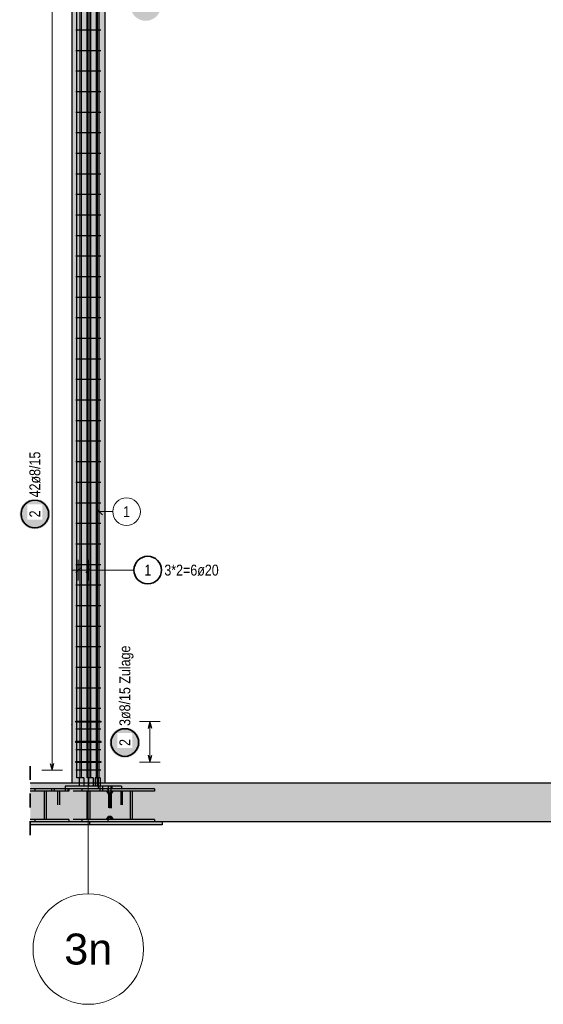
# Model space of a CAD drawing. Header units: millimetres. Extents: x -17.3 to 56.2, y -13.9 to 21.4.
# Tile 7 of 56: x 1.9 to 5.7, y -13.7 to -6.6. Entities that reach past the tile are written whole.
import ezdxf
from ezdxf.enums import TextEntityAlignment as Align

# ---------------------------------------------------------------- set-up
doc = ezdxf.new("R2010")
doc.units = ezdxf.units.MM
doc.linetypes.add('HIDDEN', pattern=[0.375, 0.25, -0.125])
for name, color, linetype, lineweight in [('Bewehrung', 7, 'Continuous', 20), ('einlesen aus Plan EG', 7, 'Continuous', 20), ('Geschnittene Kanten', 7, 'Continuous', 20), ('Schraffuren', 7, 'Continuous', 20)]:
    doc.layers.add(name, color=color, linetype=linetype, lineweight=lineweight)
doc.styles.add('Arial', font='arial.ttf')
doc.styles.add('Arial Narrow', font='ARIALN.TTF')

msp = doc.modelspace()

# ---------------------------------------------------------------- hatches: boundary and pattern name
at = {"layer": 'Bewehrung', "lineweight": 25, "true_color": 0xffffff}
for points in [[(2.962851, -6.513034), (2.962784, -6.509195), (2.962584, -6.505361), (2.962249, -6.501536), (2.961781, -6.497725), (2.96118, -6.493933), (2.960448, -6.490164), (2.959584, -6.486422), (2.95859, -6.482714), (2.957468, -6.479042), (2.956218, -6.475412), (2.954842, -6.471827), (2.953341, -6.468293), (2.951719, -6.464813), (2.949976, -6.461392), (2.948114, -6.458034), (2.946137, -6.454743), (2.944046, -6.451523), (2.941843, -6.448377), (2.939533, -6.445311), (2.937116, -6.442327), (2.934597, -6.439429), (2.931979, -6.436621), (2.929264, -6.433906), (2.926456, -6.431288), (2.923558, -6.428769), (2.920574, -6.426353), (2.917508, -6.424042), (2.914363, -6.42184), (2.911143, -6.419749), (2.907851, -6.417771), (2.904493, -6.41591), (2.901072, -6.414166), (2.897593, -6.412544), (2.894058, -6.411044), (2.890474, -6.409668), (2.886843, -6.408418), (2.883172, -6.407295), (2.879463, -6.406301), (2.875722, -6.405438), (2.871953, -6.404705), (2.868161, -6.404104), (2.86435, -6.403636), (2.860525, -6.403302), (2.85669, -6.403101), (2.852851, -6.403034), (2.849013, -6.403101), (2.845178, -6.403302), (2.841353, -6.403636), (2.837542, -6.404104), (2.83375, -6.404705), (2.829981, -6.405438), (2.82624, -6.406301), (2.822531, -6.407295), (2.81886, -6.408418), (2.815229, -6.409668), (2.811645, -6.411044), (2.80811, -6.412544), (2.804631, -6.414166), (2.80121, -6.41591), (2.797851, -6.417771), (2.79456, -6.419749), (2.79134, -6.42184), (2.788195, -6.424042), (2.785129, -6.426353), (2.782145, -6.428769), (2.779247, -6.431288), (2.776439, -6.433906), (2.773724, -6.436621), (2.771106, -6.439429), (2.768587, -6.442327), (2.76617, -6.445311), (2.76386, -6.448377), (2.761657, -6.451523), (2.759566, -6.454743), (2.757589, -6.458034), (2.755727, -6.461392), (2.753984, -6.464813), (2.752361, -6.468293), (2.750861, -6.471827), (2.749485, -6.475412), (2.748235, -6.479042), (2.747113, -6.482714), (2.746119, -6.486422), (2.745255, -6.490164), (2.744523, -6.493933), (2.743922, -6.497725), (2.743454, -6.501536), (2.743119, -6.505361), (2.742918, -6.509195), (2.742851, -6.513034), (2.742918, -6.516873), (2.743119, -6.520707), (2.743454, -6.524532), (2.743922, -6.528343), (2.744523, -6.532135), (2.745255, -6.535904), (2.746119, -6.539645), (2.747113, -6.543354), (2.748235, -6.547026), (2.749485, -6.550656), (2.750861, -6.554241), (2.752361, -6.557775), (2.753984, -6.561255), (2.755727, -6.564676), (2.757589, -6.568034), (2.759566, -6.571325), (2.761657, -6.574545), (2.76386, -6.57769), (2.76617, -6.580757), (2.768587, -6.58374), (2.771106, -6.586638), (2.773724, -6.589446), (2.776439, -6.592161), (2.779247, -6.59478), (2.782145, -6.597299), (2.785129, -6.599715), (2.788195, -6.602026), (2.79134, -6.604228), (2.79456, -6.606319), (2.797851, -6.608297), (2.80121, -6.610158), (2.804631, -6.611901), (2.80811, -6.613524), (2.811645, -6.615024), (2.815229, -6.6164), (2.81886, -6.61765), (2.822531, -6.618773), (2.82624, -6.619766), (2.829981, -6.62063), (2.83375, -6.621363), (2.837542, -6.621963), (2.841353, -6.622431), (2.845178, -6.622766), (2.849013, -6.622967), (2.852851, -6.623034), (2.85669, -6.622967), (2.860525, -6.622766), (2.86435, -6.622431), (2.868161, -6.621963), (2.871953, -6.621363), (2.875722, -6.62063), (2.879463, -6.619766), (2.883172, -6.618773), (2.886843, -6.61765), (2.890474, -6.6164), (2.894058, -6.615024), (2.897593, -6.613524), (2.901072, -6.611901), (2.904493, -6.610158), (2.907851, -6.608297), (2.911143, -6.606319), (2.914363, -6.604228), (2.917508, -6.602026), (2.920574, -6.599715), (2.923558, -6.597299), (2.926456, -6.59478), (2.929264, -6.592161), (2.931979, -6.589446), (2.934597, -6.586638), (2.937116, -6.58374), (2.939533, -6.580757), (2.941843, -6.57769), (2.944046, -6.574545), (2.946137, -6.571325), (2.948114, -6.568034), (2.949976, -6.564676), (2.951719, -6.561255), (2.953341, -6.557775), (2.954842, -6.554241), (2.956218, -6.550656), (2.957468, -6.547026), (2.95859, -6.543354), (2.959584, -6.539645), (2.960448, -6.535904), (2.96118, -6.532135), (2.961781, -6.528343), (2.962249, -6.524532), (2.962584, -6.520707)], [(2.16, -10.193183), (2.159933, -10.189344), (2.159732, -10.18551), (2.159397, -10.181685), (2.158929, -10.177874), (2.158329, -10.174082), (2.157596, -10.170313), (2.156733, -10.166572), (2.155739, -10.162863), (2.154616, -10.159191), (2.153366, -10.155561), (2.15199, -10.151976), (2.15049, -10.148442), (2.148867, -10.144962), (2.147124, -10.141541), (2.145263, -10.138183), (2.143285, -10.134892), (2.141194, -10.131672), (2.138992, -10.128527), (2.136681, -10.12546), (2.134265, -10.122477), (2.131746, -10.119579), (2.129127, -10.116771), (2.126412, -10.114056), (2.123604, -10.111437), (2.120707, -10.108918), (2.117723, -10.106502), (2.114656, -10.104191), (2.111511, -10.101989), (2.108291, -10.099898), (2.105, -10.09792), (2.101642, -10.096059), (2.098221, -10.094316), (2.094741, -10.092693), (2.091207, -10.091193), (2.087622, -10.089817), (2.083992, -10.088567), (2.08032, -10.087444), (2.076611, -10.086451), (2.07287, -10.085587), (2.069101, -10.084854), (2.065309, -10.084254), (2.061498, -10.083786), (2.057673, -10.083451), (2.053839, -10.08325), (2.05, -10.083183), (2.046161, -10.08325), (2.042327, -10.083451), (2.038502, -10.083786), (2.034691, -10.084254), (2.030899, -10.084854), (2.02713, -10.085587), (2.023389, -10.086451), (2.01968, -10.087444), (2.016008, -10.088567), (2.012378, -10.089817), (2.008793, -10.091193), (2.005259, -10.092693), (2.001779, -10.094316), (1.998358, -10.096059), (1.995, -10.09792), (1.991709, -10.099898), (1.988489, -10.101989), (1.985344, -10.104191), (1.982277, -10.106502), (1.979293, -10.108918), (1.976396, -10.111437), (1.973588, -10.114056), (1.970873, -10.116771), (1.968254, -10.119579), (1.965735, -10.122477), (1.963319, -10.12546), (1.961008, -10.128527), (1.958806, -10.131672), (1.956715, -10.134892), (1.954737, -10.138183), (1.952876, -10.141541), (1.951133, -10.144962), (1.94951, -10.148442), (1.94801, -10.151976), (1.946634, -10.155561), (1.945384, -10.159191), (1.944261, -10.162863), (1.943267, -10.166572), (1.942404, -10.170313), (1.941671, -10.174082), (1.941071, -10.177874), (1.940603, -10.181685), (1.940268, -10.18551), (1.940067, -10.189344), (1.94, -10.193183), (1.940067, -10.197022), (1.940268, -10.200856), (1.940603, -10.204681), (1.941071, -10.208492), (1.941671, -10.212285), (1.942404, -10.216054), (1.943267, -10.219795), (1.944261, -10.223503), (1.945384, -10.227175), (1.946634, -10.230805), (1.94801, -10.23439), (1.94951, -10.237924), (1.951133, -10.241404), (1.952876, -10.244825), (1.954737, -10.248183), (1.956715, -10.251474), (1.958806, -10.254694), (1.961008, -10.25784), (1.963319, -10.260906), (1.965735, -10.26389), (1.968254, -10.266788), (1.970873, -10.269596), (1.973588, -10.272311), (1.976396, -10.274929), (1.979293, -10.277448), (1.982277, -10.279864), (1.985344, -10.282175), (1.988489, -10.284377), (1.991709, -10.286469), (1.995, -10.288446), (1.998358, -10.290307), (2.001779, -10.292051), (2.005259, -10.293673), (2.008793, -10.295173), (2.012378, -10.296549), (2.016008, -10.297799), (2.01968, -10.298922), (2.023389, -10.299916), (2.02713, -10.300779), (2.030899, -10.301512), (2.034691, -10.302113), (2.038502, -10.302581), (2.042327, -10.302915), (2.046161, -10.303116), (2.05, -10.303183), (2.053839, -10.303116), (2.057673, -10.302915), (2.061498, -10.302581), (2.065309, -10.302113), (2.069101, -10.301512), (2.07287, -10.300779), (2.076611, -10.299916), (2.08032, -10.298922), (2.083992, -10.297799), (2.087622, -10.296549), (2.091207, -10.295173), (2.094741, -10.293673), (2.098221, -10.292051), (2.101642, -10.290307), (2.105, -10.288446), (2.108291, -10.286469), (2.111511, -10.284377), (2.114656, -10.282175), (2.117723, -10.279864), (2.120707, -10.277448), (2.123604, -10.274929), (2.126412, -10.272311), (2.129127, -10.269596), (2.131746, -10.266788), (2.134265, -10.26389), (2.136681, -10.260906), (2.138992, -10.25784), (2.141194, -10.254694), (2.143285, -10.251474), (2.145263, -10.248183), (2.147124, -10.244825), (2.148867, -10.241404), (2.15049, -10.237924), (2.15199, -10.23439), (2.153366, -10.230805), (2.154616, -10.227175), (2.155739, -10.223503), (2.156733, -10.219795), (2.157596, -10.216054), (2.158329, -10.212285), (2.158929, -10.208492), (2.159397, -10.204681), (2.159732, -10.200856)], [(2.811714, -11.847652), (2.811647, -11.843813), (2.811446, -11.839979), (2.811111, -11.836154), (2.810643, -11.832343), (2.810042, -11.828551), (2.80931, -11.824782), (2.808446, -11.821041), (2.807452, -11.817332), (2.80633, -11.81366), (2.80508, -11.81003), (2.803704, -11.806446), (2.802204, -11.802911), (2.800581, -11.799432), (2.798838, -11.79601), (2.796976, -11.792652), (2.794999, -11.789361), (2.792908, -11.786141), (2.790705, -11.782996), (2.788395, -11.77993), (2.785978, -11.776946), (2.783459, -11.774048), (2.780841, -11.77124), (2.778126, -11.768525), (2.775318, -11.765906), (2.77242, -11.763387), (2.769436, -11.760971), (2.76637, -11.75866), (2.763225, -11.756458), (2.760005, -11.754367), (2.756714, -11.75239), (2.753355, -11.750528), (2.749934, -11.748785), (2.746455, -11.747162), (2.74292, -11.745662), (2.739336, -11.744286), (2.735705, -11.743036), (2.732034, -11.741914), (2.728325, -11.74092), (2.724584, -11.740056), (2.720815, -11.739324), (2.717023, -11.738723), (2.713212, -11.738255), (2.709387, -11.73792), (2.705552, -11.737719), (2.701714, -11.737652), (2.697875, -11.737719), (2.69404, -11.73792), (2.690215, -11.738255), (2.686405, -11.738723), (2.682612, -11.739324), (2.678843, -11.740056), (2.675102, -11.74092), (2.671393, -11.741914), (2.667722, -11.743036), (2.664091, -11.744286), (2.660507, -11.745662), (2.656973, -11.747162), (2.653493, -11.748785), (2.650072, -11.750528), (2.646714, -11.75239), (2.643422, -11.754367), (2.640202, -11.756458), (2.637057, -11.75866), (2.633991, -11.760971), (2.631007, -11.763387), (2.628109, -11.765906), (2.625301, -11.768525), (2.622586, -11.77124), (2.619968, -11.774048), (2.617449, -11.776946), (2.615032, -11.77993), (2.612722, -11.782996), (2.610519, -11.786141), (2.608428, -11.789361), (2.606451, -11.792652), (2.604589, -11.79601), (2.602846, -11.799432), (2.601224, -11.802911), (2.599723, -11.806446), (2.598347, -11.81003), (2.597097, -11.81366), (2.595975, -11.817332), (2.594981, -11.821041), (2.594117, -11.824782), (2.593385, -11.828551), (2.592784, -11.832343), (2.592316, -11.836154), (2.591982, -11.839979), (2.591781, -11.843813), (2.591714, -11.847652), (2.591781, -11.851491), (2.591982, -11.855326), (2.592316, -11.85915), (2.592784, -11.862961), (2.593385, -11.866754), (2.594117, -11.870523), (2.594981, -11.874264), (2.595975, -11.877972), (2.597097, -11.881644), (2.598347, -11.885275), (2.599723, -11.888859), (2.601224, -11.892393), (2.602846, -11.895873), (2.604589, -11.899294), (2.606451, -11.902652), (2.608428, -11.905943), (2.610519, -11.909164), (2.612722, -11.912309), (2.615032, -11.915375), (2.617449, -11.918359), (2.619968, -11.921257), (2.622586, -11.924065), (2.625301, -11.92678), (2.628109, -11.929398), (2.631007, -11.931917), (2.633991, -11.934334), (2.637057, -11.936644), (2.640202, -11.938846), (2.643422, -11.940938), (2.646714, -11.942915), (2.650072, -11.944777), (2.653493, -11.94652), (2.656973, -11.948142), (2.660507, -11.949643), (2.664091, -11.951019), (2.667722, -11.952269), (2.671393, -11.953391), (2.675102, -11.954385), (2.678843, -11.955249), (2.682612, -11.955981), (2.686405, -11.956582), (2.690215, -11.95705), (2.69404, -11.957384), (2.697875, -11.957585), (2.701714, -11.957652), (2.705552, -11.957585), (2.709387, -11.957384), (2.713212, -11.95705), (2.717023, -11.956582), (2.720815, -11.955981), (2.724584, -11.955249), (2.728325, -11.954385), (2.732034, -11.953391), (2.735705, -11.952269), (2.739336, -11.951019), (2.74292, -11.949643), (2.746455, -11.948142), (2.749934, -11.94652), (2.753355, -11.944777), (2.756714, -11.942915), (2.760005, -11.940938), (2.763225, -11.938846), (2.76637, -11.936644), (2.769436, -11.934334), (2.77242, -11.931917), (2.775318, -11.929398), (2.778126, -11.92678), (2.780841, -11.924065), (2.783459, -11.921257), (2.785978, -11.918359), (2.788395, -11.915375), (2.790705, -11.912309), (2.792908, -11.909164), (2.794999, -11.905943), (2.796976, -11.902652), (2.798838, -11.899294), (2.800581, -11.895873), (2.802204, -11.892393), (2.803704, -11.888859), (2.80508, -11.885275), (2.80633, -11.881644), (2.807452, -11.877972), (2.808446, -11.874264), (2.80931, -11.870523), (2.810042, -11.866754), (2.810643, -11.862961), (2.811111, -11.85915), (2.811446, -11.855326)]]:
    msp.add_hatch(color=7, dxfattribs=at).paths.add_polyline_path(points)
at = {"layer": 'Schraffuren', "lineweight": 13, "true_color": 0xd7ffd7}
for points in [[(2.556825, -12.142594), (2.556825, -5.892592), (2.316825, -5.892592), (2.316825, -12.142594)], [(43.597172, -12.422586), (43.597172, -12.142586), (42.953198, -12.142586), (42.953198, -12.162586), (42.944383, -12.162586), (42.944383, -12.142586), (2.509278, -12.142586), (2.509278, -12.162586), (2.500462, -12.162586), (2.500462, -12.142586), (2.016153, -12.142594), (2.016153, -12.422586), (20.301426, -12.422586), (20.301426, -12.432586), (29.751818, -12.432586), (29.751818, -12.422586)]]:
    msp.add_hatch(color=254, dxfattribs=at).paths.add_polyline_path(points)
at = {"layer": 'Schraffuren', "lineweight": 13, "true_color": 0x4682b4}
for points in [[(2.295006, -12.199586), (2.295006, -12.182586), (2.016153, -12.182586), (2.016153, -12.199586), (2.11823, -12.199586), (2.11823, -12.405586), (2.016153, -12.405586), (2.016153, -12.422586), (2.295006, -12.422586), (2.295006, -12.405586), (2.132372, -12.405586), (2.132372, -12.199586)], [(2.607788, -12.162586), (2.268377, -12.162586), (2.268377, -12.182586), (2.607788, -12.182586)], [(2.917071, -12.199586), (2.917071, -12.182586), (2.577699, -12.182586), (2.577699, -12.199586), (2.740315, -12.199586), (2.740315, -12.405586), (2.577699, -12.405586), (2.577699, -12.422586), (2.917071, -12.422586), (2.917071, -12.405586), (2.754456, -12.405586), (2.754456, -12.199586)], [(2.448745, -12.405586), (2.448745, -12.199586), (2.427531, -12.199586), (2.427531, -12.405586)]]:
    msp.add_hatch(color=145, dxfattribs=at).paths.add_polyline_path(points)
at = {"layer": 'Schraffuren', "lineweight": 13, "true_color": 0xe0ddbe}
msp.add_hatch(color=254, dxfattribs=at).paths.add_polyline_path([(2.973229, -12.442586), (2.973229, -12.422586), (2.016153, -12.422586), (2.016153, -12.442586)])

# ---------------------------------------------------------------- linework, layer by layer
at = {"color": 9, "linetype": 'Continuous', "lineweight": 0}
msp.add_line((2.436825, -12.942586), (2.436825, -3.836055), dxfattribs=at)
at = {"color": 2, "linetype": 'HIDDEN', "lineweight": 35, "ltscale": 0.25}
msp.add_line((2.016153, -12.017586), (2.016153, -12.567586), dxfattribs=at)
at = {"color": 3, "linetype": 'HIDDEN', "lineweight": 25, "ltscale": 0.25}
for p, q in [((2.371273, -12.102586), (2.369915, -12.102586)), ((2.369915, -12.102586), (2.369915, -12.142586)), ((2.375141, -12.102586), (2.371273, -12.102586)), ((2.38093, -12.102586), (2.375141, -12.102586)), ((2.387758, -12.102586), (2.38093, -12.102586)), ((2.394586, -12.102586), (2.387758, -12.102586)), ((2.400375, -12.102586), (2.394586, -12.102586)), ((2.404242, -12.102586), (2.400375, -12.102586)), ((2.405601, -12.102586), (2.404242, -12.102586)), ((2.405601, -12.102586), (2.405601, -12.142586)), ((2.43992, -12.102586), (2.437682, -12.102586)), ((2.437682, -12.102586), (2.437682, -12.142586)), ((2.444511, -12.102586), (2.43992, -12.102586)), ((2.450755, -12.102586), (2.444511, -12.102586)), ((2.457702, -12.102586), (2.450755, -12.102586)), ((2.464294, -12.102586), (2.457702, -12.102586)), ((2.469528, -12.102586), (2.464294, -12.102586)), ((2.472607, -12.102586), (2.469528, -12.102586)), ((2.473063, -12.102586), (2.472607, -12.102586)), ((2.473063, -12.102586), (2.473063, -12.142586)), ((2.487635, -12.102586), (2.48718, -12.102586)), ((2.48718, -12.102586), (2.48718, -12.142586)), ((2.490714, -12.102586), (2.487635, -12.102586)), ((2.495949, -12.102586), (2.490714, -12.102586)), ((2.500462, -12.102586), (2.495949, -12.102586)), ((2.515732, -12.102586), (2.509488, -12.102586)), ((2.520322, -12.102586), (2.515732, -12.102586)), ((2.52256, -12.102586), (2.520322, -12.102586)), ((2.52256, -12.102586), (2.52256, -12.142586)), ((2.050525, -12.182586), (2.050525, -12.199586)), ((2.169708, -12.182586), (2.169708, -12.199586)), ((2.189537, -12.182586), (2.189537, -12.199586)), ((2.281692, -12.182586), (2.268377, -12.182586)), ((2.269708, -12.182586), (2.269708, -12.199586)), ((2.295006, -12.182586), (2.281692, -12.182586)), ((2.289537, -12.182586), (2.289537, -12.199586)), ((2.319131, -12.142594), (2.316825, -12.142594)), ((2.32596, -12.142594), (2.319131, -12.142594)), ((2.337049, -12.142594), (2.32596, -12.142594)), ((2.351972, -12.142594), (2.337049, -12.142594)), ((2.369915, -12.142594), (2.351972, -12.142594)), ((2.369915, -12.142586), (2.369915, -12.162586)), ((2.371273, -12.142594), (2.369915, -12.142594)), ((2.375141, -12.142594), (2.371273, -12.142594)), ((2.38093, -12.142594), (2.375141, -12.142594)), ((2.387758, -12.142594), (2.38093, -12.142594)), ((2.394586, -12.142594), (2.387758, -12.142594)), ((2.389898, -12.182586), (2.389898, -12.199586)), ((2.400375, -12.142594), (2.394586, -12.142594)), ((2.404242, -12.142594), (2.400375, -12.142594)), ((2.405601, -12.142594), (2.404242, -12.142594)), ((2.405601, -12.142586), (2.405601, -12.162586)), ((2.413414, -12.142594), (2.405601, -12.142594)), ((2.436825, -12.142594), (2.413414, -12.142594)), ((2.437682, -12.142594), (2.436825, -12.142594)), ((2.437682, -12.142586), (2.437682, -12.162586)), ((2.43992, -12.142594), (2.437682, -12.142594)), ((2.444511, -12.142594), (2.43992, -12.142594)), ((2.450755, -12.142594), (2.444511, -12.142594)), ((2.457702, -12.142594), (2.450755, -12.142594)), ((2.464294, -12.142594), (2.457702, -12.142594)), ((2.469528, -12.142594), (2.464294, -12.142594)), ((2.472607, -12.142594), (2.469528, -12.142594)), ((2.473063, -12.142594), (2.472607, -12.142594)), ((2.473063, -12.142586), (2.473063, -12.162586)), ((2.482747, -12.142594), (2.473063, -12.142594)), ((2.48718, -12.142594), (2.482747, -12.142594)), ((2.48718, -12.142586), (2.48718, -12.162586)), ((2.487635, -12.142594), (2.48718, -12.142594)), ((2.490714, -12.142594), (2.487635, -12.142594)), ((2.495949, -12.142594), (2.490714, -12.142594)), ((2.500252, -12.142594), (2.495949, -12.142594)), ((2.507966, -12.162586), (2.507966, -12.182586)), ((2.509488, -12.142594), (2.509278, -12.142594)), ((2.515732, -12.142594), (2.509488, -12.142594)), ((2.520322, -12.142594), (2.515732, -12.142594)), ((2.52256, -12.142594), (2.520322, -12.142594)), ((2.520679, -12.162586), (2.520679, -12.182586)), ((2.520679, -12.182586), (2.520679, -12.199586)), ((2.52256, -12.142586), (2.52256, -12.162586)), ((2.536601, -12.142594), (2.52256, -12.142594)), ((2.547691, -12.142594), (2.536601, -12.142594)), ((2.540507, -12.162586), (2.540507, -12.182586)), ((2.540507, -12.182586), (2.540507, -12.199586)), ((2.554519, -12.142594), (2.547691, -12.142594)), ((2.556825, -12.142594), (2.554519, -12.142594)), ((2.607788, -12.182586), (2.577699, -12.182586)), ((2.581611, -12.162586), (2.581611, -12.182586)), ((2.581611, -12.182586), (2.581611, -12.199586)), ((2.60144, -12.162586), (2.60144, -12.182586)), ((2.60144, -12.182586), (2.60144, -12.199586)), ((2.677672, -12.162586), (2.607788, -12.162586)), ((2.677672, -12.162586), (2.677672, -12.182586)), ((2.132372, -12.199586), (2.11823, -12.199586)), ((2.213141, -12.199586), (2.213141, -12.405586)), ((2.2273, -12.199586), (2.2273, -12.405586)), ((2.427531, -12.199586), (2.295006, -12.199586)), ((2.513229, -12.199586), (2.448745, -12.199586)), ((2.577699, -12.199586), (2.513229, -12.199586)), ((2.568439, -12.199586), (2.583914, -12.221472)), ((2.579045, -12.199586), (2.59452, -12.221472)), ((2.59452, -12.221472), (2.583914, -12.221472)), ((2.583914, -12.221472), (2.583914, -12.383696)), ((2.590986, -12.221702), (2.606624, -12.199586)), ((2.601593, -12.221702), (2.590986, -12.221702)), ((2.590986, -12.221702), (2.590986, -12.383476)), ((2.59452, -12.221472), (2.59452, -12.383696)), ((2.601593, -12.221702), (2.617231, -12.199586)), ((2.601593, -12.221702), (2.601593, -12.383476)), ((2.672106, -12.199586), (2.672106, -12.405586)), ((2.682713, -12.199586), (2.682713, -12.405586)), ((2.754456, -12.199586), (2.740315, -12.199586)), ((2.56945, -12.405586), (2.583914, -12.383696)), ((2.580057, -12.405586), (2.59452, -12.383696)), ((2.59452, -12.383696), (2.583914, -12.383696)), ((2.601593, -12.383476), (2.590986, -12.383476)), ((2.590986, -12.383476), (2.605594, -12.405586)), ((2.601593, -12.383476), (2.616201, -12.405586)), ((2.050525, -12.405586), (2.050525, -12.422586)), ((2.132372, -12.405586), (2.11823, -12.405586)), ((2.427531, -12.405586), (2.295006, -12.405586)), ((2.389898, -12.405586), (2.389898, -12.422586)), ((2.445934, -12.422586), (2.445934, -12.442586)), ((2.513229, -12.405586), (2.448745, -12.405586)), ((2.577699, -12.405586), (2.513229, -12.405586)), ((2.754456, -12.405586), (2.740315, -12.405586))]:
    msp.add_line(p, q, dxfattribs=at)
at = {"color": 3, "linetype": 'Continuous', "lineweight": 25}
for p, q in [((2.509278, -12.102586), (2.500462, -12.102586)), ((2.500462, -12.102586), (2.500462, -12.142586)), ((2.509488, -12.102586), (2.509278, -12.102586)), ((2.509278, -12.102586), (2.509278, -12.142586)), ((2.500462, -12.142594), (2.500252, -12.142594))]:
    msp.add_line(p, q, dxfattribs=at)
at = {"color": 9, "linetype": 'Continuous', "lineweight": 0}
msp.add_circle((2.436825, -13.342586), 0.4, dxfattribs=at)
at = {"layer": 'Bewehrung', "color": 3, "linetype": 'Continuous', "lineweight": 25}
for p, q in [((2.354619, -12.102594), (2.354619, -5.772594)), ((2.374619, -5.772594), (2.374619, -12.102594)), ((2.4277, -12.102594), (2.4277, -5.772594)), ((2.4477, -5.772594), (2.4477, -12.102594)), ((2.496825, -12.102592), (2.496825, -5.772592)), ((2.516825, -12.102592), (2.516825, -5.772592)), ((2.526845, -6.690742), (2.346825, -6.690742)), ((2.526845, -6.839571), (2.346825, -6.839571)), ((2.526845, -6.9884), (2.346825, -6.9884)), ((2.526845, -7.137229), (2.346825, -7.137229)), ((2.526845, -7.286058), (2.346825, -7.286058)), ((2.526845, -7.434887), (2.346825, -7.434887)), ((2.526845, -7.583716), (2.346825, -7.583716)), ((2.526845, -7.732545), (2.346825, -7.732545)), ((2.526845, -7.881374), (2.346825, -7.881374)), ((2.526845, -8.030203), (2.346825, -8.030203)), ((2.526845, -8.179032), (2.346825, -8.179032)), ((2.526845, -8.327861), (2.346825, -8.327861)), ((2.526845, -8.47669), (2.346825, -8.47669)), ((2.526845, -8.625519), (2.346825, -8.625519)), ((2.526845, -8.774348), (2.346825, -8.774348)), ((2.526845, -8.923177), (2.346825, -8.923177)), ((2.526845, -9.072006), (2.346825, -9.072006)), ((2.526845, -9.220835), (2.346825, -9.220835)), ((2.526845, -9.369664), (2.346825, -9.369664)), ((2.526845, -9.518493), (2.346825, -9.518493)), ((2.526845, -9.667322), (2.346825, -9.667322)), ((2.526845, -9.816151), (2.346825, -9.816151)), ((2.526845, -9.96498), (2.346825, -9.96498)), ((2.526845, -10.113809), (2.346825, -10.113809)), ((2.526845, -10.262638), (2.346825, -10.262638)), ((2.526845, -10.411467), (2.346825, -10.411467)), ((2.526845, -10.560296), (2.346825, -10.560296)), ((2.346941, -10.617197), (2.382297, -10.581841)), ((2.420022, -10.617197), (2.455377, -10.581841)), ((2.526845, -10.709125), (2.346825, -10.709125)), ((2.526845, -10.857954), (2.346825, -10.857954)), ((2.526845, -11.006783), (2.346825, -11.006783)), ((2.526845, -11.155612), (2.346825, -11.155612)), ((2.526845, -11.304441), (2.346825, -11.304441)), ((2.526845, -11.45327), (2.346825, -11.45327)), ((2.526845, -11.602099), (2.346825, -11.602099)), ((2.346825, -11.700594), (2.346825, -11.692594)), ((2.346825, -11.692594), (2.526845, -11.692594)), ((2.526845, -11.700594), (2.346825, -11.700594)), ((2.526845, -11.750928), (2.346825, -11.750928)), ((2.526845, -11.692594), (2.526845, -11.700594)), ((2.883408, -11.696594), (2.87001, -11.746594)), ((2.896805, -11.746594), (2.883408, -11.696594)), ((2.346825, -11.846594), (2.346825, -11.838594)), ((2.346825, -11.838594), (2.526845, -11.838594)), ((2.526845, -11.846594), (2.346825, -11.846594)), ((2.526845, -11.899757), (2.346825, -11.899757)), ((2.526845, -11.838594), (2.526845, -11.846594)), ((2.87001, -11.938594), (2.883408, -11.988594)), ((2.883408, -11.988594), (2.896805, -11.938594)), ((2.161603, -11.998586), (2.175, -12.048586)), ((2.175, -12.048586), (2.188397, -11.998586)), ((2.346825, -11.992594), (2.346825, -11.984594)), ((2.346825, -11.984594), (2.526845, -11.984594)), ((2.526845, -11.992594), (2.346825, -11.992594)), ((2.526845, -11.984594), (2.526845, -11.992594)), ((2.526845, -12.048586), (2.346825, -12.048586)), ((2.374619, -12.102594), (2.354619, -12.102594)), ((2.4477, -12.102594), (2.4277, -12.102594)), ((2.496825, -12.102592), (2.516825, -12.102592))]:
    msp.add_line(p, q, dxfattribs=at)
at = {"layer": 'Bewehrung', "color": 9, "linetype": 'Continuous', "lineweight": 0}
for p, q in [((2.387758, -12.102592), (2.387758, -5.772592)), ((2.455373, -12.102592), (2.455373, -5.772592)), ((2.50487, -12.102592), (2.50487, -5.772592)), ((2.614161, -10.176381), (2.491825, -10.176381)), ((2.494728, -10.154284), (2.538922, -10.198478))]:
    msp.add_line(p, q, dxfattribs=at)
at = {"layer": 'Bewehrung', "color": 5, "linetype": 'Continuous', "lineweight": 18}
for p, q in [((2.175, -12.048586), (2.175, -5.946597)), ((2.364619, -10.674519), (2.364619, -10.524519)), ((2.4377, -10.674519), (2.4377, -10.524519)), ((2.4877, -10.599519), (2.314619, -10.599519)), ((2.76802, -10.599519), (2.4877, -10.599519)), ((2.958408, -11.696594), (2.808408, -11.696594)), ((2.883408, -11.988594), (2.883408, -11.696594)), ((2.808408, -11.988594), (2.958408, -11.988594)), ((2.1, -12.048586), (2.25, -12.048586))]:
    msp.add_line(p, q, dxfattribs=at)
at = {"layer": 'Bewehrung', "color": 2, "linetype": 'Continuous', "lineweight": 35}
for centre in [(2.05, -10.193183), (2.86782, -10.599519), (2.701714, -11.847652)]:
    msp.add_circle(centre, 0.1, dxfattribs=at)
at = {"layer": 'Bewehrung', "color": 9, "linetype": 'Continuous', "lineweight": 0}
for centre, radius in [((2.714161, -10.176381), 0.1), ((2.316825, -11.717594), 0.00111), ((2.556825, -11.717594), 0.00111)]:
    msp.add_circle(centre, radius, dxfattribs=at)
at = {"layer": 'einlesen aus Plan EG', "color": 9, "linetype": 'Continuous', "lineweight": 0}
msp.add_circle((2.556825, -12.102586), 0.00111, dxfattribs=at)
at = {"layer": 'Geschnittene Kanten', "color": 3, "linetype": 'Continuous', "lineweight": 25}
for p, q in [((2.316825, -5.892592), (2.316825, -12.142594)), ((2.556825, -5.892592), (2.556825, -12.142594)), ((2.316825, -12.142594), (2.016153, -12.142594)), ((2.268377, -12.182586), (2.016153, -12.182586)), ((2.607788, -12.162586), (2.268377, -12.162586)), ((2.268377, -12.162586), (2.268377, -12.182586)), ((2.577699, -12.182586), (2.295006, -12.182586)), ((2.295006, -12.182586), (2.295006, -12.199586)), ((2.500462, -12.142586), (2.500462, -12.162586)), ((2.509278, -12.142594), (2.500462, -12.142594)), ((2.509278, -12.142586), (2.509278, -12.162586)), ((6.506868, -12.142594), (2.556825, -12.142594)), ((2.577699, -12.182586), (2.577699, -12.199586)), ((2.607788, -12.162586), (2.607788, -12.182586)), ((2.917071, -12.182586), (2.607788, -12.182586)), ((2.917071, -12.182586), (2.917071, -12.199586)), ((2.11823, -12.199586), (2.016153, -12.199586)), ((2.11823, -12.199586), (2.11823, -12.405586)), ((2.295006, -12.199586), (2.132372, -12.199586)), ((2.132372, -12.199586), (2.132372, -12.405586)), ((2.448745, -12.199586), (2.427531, -12.199586)), ((2.427531, -12.199586), (2.427531, -12.405586)), ((2.448745, -12.199586), (2.448745, -12.405586)), ((2.740315, -12.199586), (2.577699, -12.199586)), ((2.740315, -12.199586), (2.740315, -12.405586)), ((2.917071, -12.199586), (2.754456, -12.199586)), ((2.754456, -12.199586), (2.754456, -12.405586)), ((2.11823, -12.405586), (2.016153, -12.405586)), ((2.295006, -12.422586), (2.016153, -12.422586)), ((2.973229, -12.442586), (2.016153, -12.442586)), ((2.295006, -12.405586), (2.132372, -12.405586)), ((2.295006, -12.405586), (2.295006, -12.422586)), ((2.577699, -12.422586), (2.295006, -12.422586)), ((2.448745, -12.405586), (2.427531, -12.405586)), ((2.740315, -12.405586), (2.577699, -12.405586)), ((2.577699, -12.405586), (2.577699, -12.422586)), ((2.917071, -12.422586), (2.577699, -12.422586)), ((2.917071, -12.405586), (2.754456, -12.405586)), ((2.917071, -12.405586), (2.917071, -12.422586)), ((20.301426, -12.422586), (2.917071, -12.422586)), ((2.973229, -12.422586), (2.973229, -12.442586))]:
    msp.add_line(p, q, dxfattribs=at)

# ---------------------------------------------------------------- texts
at = {"color": 1, "lineweight": 70, "style": 'Arial'}
msp.add_text('3n', height=0.2239173, dxfattribs=at).set_placement((2.436825, -13.342586), align=Align.MIDDLE_CENTER)
at = {"layer": 'Bewehrung', "color": 9, "lineweight": 0, "insert": (2.689355, -10.137006), "char_height": 0.07875, "attachment_point": 1, "line_spacing_factor": 0.9, "style": 'Arial Narrow'}
msp.add_mtext('1', dxfattribs=at)
at = {"layer": 'Bewehrung', "color": 2, "lineweight": 35, "char_height": 0.07875, "attachment_point": 1, "line_spacing_factor": 0.9, "style": 'Arial Narrow'}
for s, insert in [('1', (2.843014, -10.560144)), ('3*2=6ø20', (2.98802, -10.560144))]:
    msp.add_mtext(s, dxfattribs=dict(at, insert=insert))

# ---------------------------------------------------------------- next in the draw order: texts
at = {"layer": 'Bewehrung', "color": 2, "lineweight": 35, "char_height": 0.07875, "attachment_point": 1, "rotation": 90, "line_spacing_factor": 0.9, "style": 'Arial Narrow', "bg_fill": 3, "box_fill_scale": 1.2, "bg_fill_color": 256, "bg_fill_true_color": 13158600, "bg_fill_transparency": 0}
for s, insert in [('42ø8/15', (2.010625, -10.073183)), ('2', (2.010625, -10.217989)), ('3ø8/15 Zulage', (2.662339, -11.727652)), ('2', (2.662339, -11.872459))]:
    msp.add_mtext(s, dxfattribs=dict(at, insert=insert))

doc.saveas('drawing.dxf')
